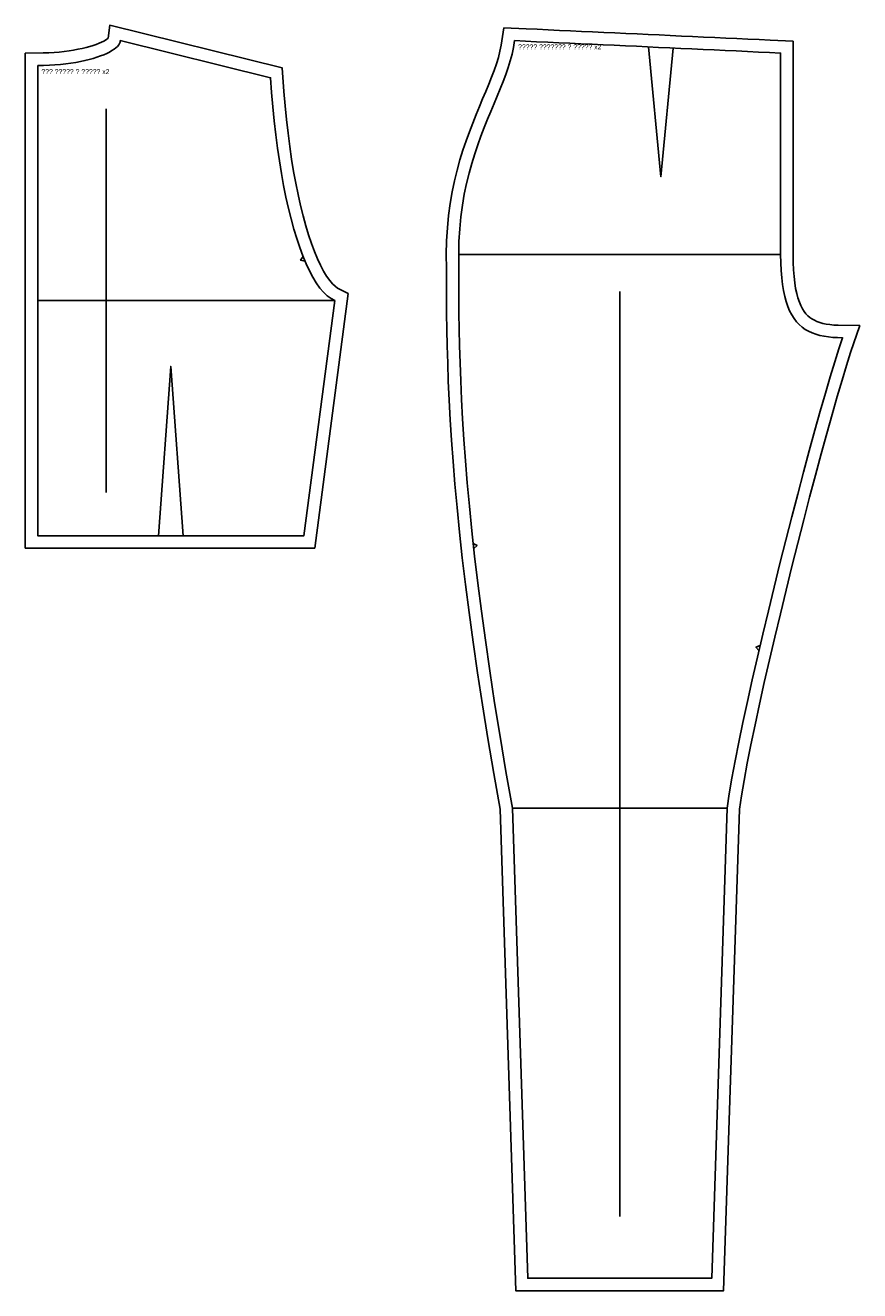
# Model space of a CAD drawing. Header units: millimetres. Extents: x -10 to 2213, y -1010 to 36.
# Tile 2 of 3: x 1040 to 1714, y -1010 to 12. Entities that reach past the tile are written whole.
import ezdxf

# ---------------------------------------------------------------- set-up
doc = ezdxf.new("R2010")
doc.units = ezdxf.units.MM
for name, color, linetype in [('GRAIN', 4, 'CONTINUOUS'), ('INTERNAL', 3, 'CONTINUOUS'), ('NOTCH', 5, 'CONTINUOUS'), ('OUTLINE', 1, 'CONTINUOUS'), ('SEAM', 2, 'CONTINUOUS'), ('TEXT', 6, 'CONTINUOUS')]:
    doc.layers.add(name, color=color, linetype=linetype)

msp = doc.modelspace()

# ---------------------------------------------------------------- linework, layer by layer
at = {"layer": 'GRAIN'}
for points in [[(1105.2, -55), (1105.2, -365)], [(1520, -202.8), (1520, -950)]]:
    msp.add_lwpolyline(points, dxfattribs=at)
at = {"layer": 'INTERNAL'}
for points in [[(1543.25, -5.034884), (1553.25, -110), (1563.25, -5.965116)], [(1390, -172.8), (1650, -172.8)], [(1050, -210), (1290, -210)], [(1147.5, -400), (1157.5, -263.2), (1167.5, -400)], [(1433.333333, -620), (1606.666667, -620)]]:
    msp.add_lwpolyline(points, dxfattribs=at)
at = {"layer": 'NOTCH'}
for points in [[(1264.315912, -174.424915), (1262.295184, -177.410993), (1265.828767, -178.127789)], [(1402.119815, -410.224196), (1404.882311, -407.907169), (1401.681019, -406.248336)], [(1633.365854, -488.805892), (1629.990359, -490.073188), (1632.458438, -492.701608)]]:
    msp.add_lwpolyline(points, dxfattribs=at)
at = {"layer": 'OUTLINE'}
for points in [[(1050, -20), (1054.776524, -19.943649), (1059.434414, -19.778356), (1063.966146, -19.509766), (1068.364198, -19.143519), (1072.621046, -18.685258), (1076.729167, -18.140625), (1080.681038, -17.515263), (1084.469136, -16.814815), (1088.085938, -16.044922), (1091.52392, -15.211227), (1094.775559, -14.319372), (1097.833333, -13.375), (1100.689718, -12.383753), (1103.337191, -11.351273), (1105.768229, -10.283203), (1107.975309, -9.185185), (1109.950907, -8.062862), (1111.6875, -6.921875), (1113.177566, -5.767867), (1114.41358, -4.606481), (1115.388021, -3.443359), (1116.093364, -2.284144), (1116.522087, -1.134476), (1116.666667, 0), (1238.013278, -30), (1238.84054, -41.882378), (1239.819151, -53.517361), (1240.944348, -64.886719), (1242.211368, -75.972222), (1243.615449, -86.755642), (1245.151828, -97.21875), (1246.815742, -107.343316), (1248.602428, -117.111111), (1250.507123, -126.503906), (1252.525066, -135.503472), (1254.651492, -144.09158), (1256.881639, -152.25), (1259.210744, -159.960503), (1261.634045, -167.204861), (1264.146779, -173.964844), (1266.744183, -180.222222), (1269.421494, -185.958767), (1272.17395, -191.15625), (1274.996787, -195.796441), (1277.885243, -199.861111), (1280.834555, -203.332031), (1283.83996, -206.190972), (1286.896696, -208.419705), (1290, -210), (1265, -400), (1050, -400)], [(1435, 0), (1443.958333, -0.416667), (1452.916667, -0.833333), (1461.875, -1.25), (1470.833333, -1.666667), (1479.791667, -2.083333), (1488.75, -2.5), (1497.708333, -2.916667), (1506.666667, -3.333333), (1515.625, -3.75), (1524.583333, -4.166667), (1533.541667, -4.583333), (1542.5, -5), (1551.458333, -5.416667), (1560.416667, -5.833333), (1569.375, -6.25), (1578.333333, -6.666667), (1587.291667, -7.083333), (1596.25, -7.5), (1605.208333, -7.916667), (1614.166667, -8.333333), (1623.125, -8.75), (1632.083333, -9.166667), (1641.041667, -9.583333), (1650, -10), (1650, -172.8), (1650.090965, -179.477257), (1650.363137, -185.718056), (1650.81543, -191.535937), (1651.446759, -196.944444), (1652.25604, -201.957118), (1653.242188, -206.5875), (1654.404116, -210.849132), (1655.740741, -214.755556), (1657.250977, -218.320313), (1658.933738, -221.556944), (1660.787941, -224.478993), (1662.8125, -227.1), (1665.00633, -229.433507), (1667.368345, -231.493056), (1669.897461, -233.292188), (1672.592593, -234.844444), (1675.452655, -236.163368), (1678.476563, -237.2625), (1681.663231, -238.155382), (1685.011574, -238.855556), (1688.520508, -239.376563), (1692.188947, -239.731944), (1696.015806, -239.935243), (1700, -240), (1697.00428, -248.96195), (1693.666184, -259.508102), (1690.02181, -271.503906), (1686.107253, -284.814815), (1681.958611, -299.306279), (1677.611979, -314.84375), (1673.103455, -331.292679), (1668.469136, -348.518519), (1663.745117, -366.386719), (1658.967496, -384.762731), (1654.172369, -403.512008), (1649.395833, -422.5), (1644.673985, -441.592159), (1640.042921, -460.653935), (1635.538737, -479.550781), (1631.197531, -498.148148), (1627.055399, -516.311487), (1623.148438, -533.90625), (1619.512744, -550.797888), (1616.184414, -566.851852), (1613.199544, -581.933594), (1610.594232, -595.908565), (1608.404574, -608.642216), (1606.666667, -620), (1594.285714, -1000), (1445.714286, -1000), (1433.333333, -620), (1428.139226, -590.45905), (1423.377701, -562.179731), (1419.029948, -535.119344), (1415.07716, -509.235185), (1411.50053, -484.484554), (1408.28125, -460.82475), (1405.400511, -438.213071), (1402.839506, -416.606815), (1400.579427, -395.963281), (1398.601466, -376.239769), (1396.886815, -357.393575), (1395.416667, -339.382), (1394.172213, -322.162341), (1393.134645, -305.691898), (1392.285156, -289.927969), (1391.604938, -274.827852), (1391.075183, -260.348846), (1390.677083, -246.44825), (1390.391831, -233.083362), (1390.200617, -220.211481), (1390.084635, -207.789906), (1390.025077, -195.775935), (1390.003135, -184.126867), (1390, -172.8), (1390.202908, -162.221875), (1390.789931, -152.075), (1391.728516, -142.340625), (1392.986111, -133), (1394.530165, -124.034375), (1396.328125, -115.425), (1398.347439, -107.153125), (1400.555556, -99.2), (1402.919922, -91.546875), (1405.407986, -84.175), (1407.987196, -77.065625), (1410.625, -70.2), (1413.288845, -63.559375), (1415.946181, -57.125), (1418.564453, -50.878125), (1421.111111, -44.8), (1423.553602, -38.871875), (1425.859375, -33.075), (1427.995877, -27.390625), (1429.930556, -21.8), (1431.630859, -16.284375), (1433.064236, -10.825), (1434.198134, -5.403125)]]:
    msp.add_lwpolyline(points, close=True, dxfattribs=at)
at = {"layer": 'SEAM'}
for points in [[(1106.840625, 1.999646), (1108.166389, 12.402558), (1247.483313, -22.040165), (1248.81139, -41.116008), (1249.77779, -52.605813), (1250.888269, -63.826446), (1252.137783, -74.758781), (1253.521208, -85.383564), (1255.033318, -95.681394), (1256.668754, -105.63268), (1258.421989, -115.217596), (1260.287271, -124.416029), (1262.258553, -133.207504), (1264.329388, -141.57109), (1266.492775, -149.485285), (1268.74095, -156.927869), (1271.065066, -163.875717), (1273.454721, -170.304583), (1275.897251, -176.188857), (1278.376651, -181.501347), (1280.871947, -186.213233), (1283.354771, -190.294509), (1285.78595, -193.715693), (1288.11137, -196.452382), (1290.25912, -198.495463), (1292.144443, -199.870094), (1300.836663, -204.296432), (1273.770404, -410), (1040, -410), (1040, -10.11728), (1054.540186, -9.945741), (1058.961201, -9.788855), (1063.255281, -9.534349), (1067.41395, -9.188037), (1071.428571, -8.755852), (1075.290318, -8.243882), (1078.990129, -7.658408), (1082.518651, -7.005957), (1085.866166, -6.293386), (1089.02249, -5.527992), (1091.976852, -4.717674), (1094.717715, -3.871177), (1097.232567, -2.998452), (1099.50763, -2.111207), (1101.527526, -1.223772), (1103.274898, -0.354457), (1104.730147, 0.47226), (1105.87164, 1.22225), (1106.677456, 1.846329)], [(1426.435278, 10.40917), (1444.422947, 9.572534), (1453.381281, 9.155868), (1462.339614, 8.739201), (1471.297947, 8.322534), (1480.256281, 7.905868), (1489.214614, 7.489201), (1498.172947, 7.072534), (1507.131281, 6.655868), (1516.089614, 6.239201), (1525.047947, 5.822534), (1534.006281, 5.405868), (1542.964614, 4.989201), (1551.922947, 4.572534), (1560.881281, 4.155868), (1569.839614, 3.739201), (1578.797947, 3.322534), (1587.756281, 2.905868), (1596.714614, 2.489201), (1605.672947, 2.072534), (1614.631281, 1.655868), (1623.589614, 1.239201), (1632.547947, 0.822534), (1641.506281, 0.405868), (1660, -0.454305), (1660, -172.731888), (1660.087996, -179.191232), (1660.346232, -185.112489), (1660.770379, -190.568328), (1661.353888, -195.567157), (1662.088536, -200.117555), (1662.964139, -204.228887), (1663.968408, -207.912265), (1665.08715, -211.181906), (1666.305116, -214.05679), (1667.60777, -216.56232), (1668.984116, -218.731312), (1670.430212, -220.603437), (1671.952261, -222.222393), (1673.567768, -223.631027), (1675.303604, -224.865845), (1677.191281, -225.953049), (1679.261196, -226.907595), (1681.537997, -227.735168), (1684.038326, -228.435743), (1686.770857, -229.007143), (1689.737764, -229.44767), (1692.936668, -229.757566), (1696.362427, -229.939556), (1713.812004, -230.223172), (1706.513882, -252.056124), (1703.217508, -262.470463), (1699.602962, -274.368084), (1695.711144, -287.601672), (1691.580728, -302.029472), (1687.249321, -317.512521), (1682.753972, -333.913383), (1678.131414, -351.095504), (1673.418194, -368.92286), (1668.650744, -387.259751), (1663.865427, -405.970669), (1659.098564, -424.920211), (1654.38645, -443.973008), (1649.765376, -462.993665), (1645.271635, -481.846698), (1640.94154, -500.396467), (1636.811434, -518.507072), (1632.91771, -536.042223), (1629.296831, -552.865027), (1625.985365, -568.83765), (1623.020021, -583.820734), (1620.437705, -597.672354), (1618.275565, -610.245979), (1616.641921, -620.922368), (1603.965206, -1010), (1436.034794, -1010), (1423.361711, -621.03384), (1418.284041, -592.155115), (1413.510277, -563.803113), (1409.150413, -536.66734), (1405.185704, -510.705117), (1401.597414, -485.873799), (1398.366812, -462.130784), (1395.47517, -439.433523), (1392.903765, -417.739526), (1390.633874, -397.006377), (1388.646775, -377.191744), (1386.923739, -358.253388), (1385.44603, -340.149183), (1384.194898, -322.837118), (1383.151575, -306.275316), (1382.297272, -290.422036), (1381.613169, -275.235684), (1381.080418, -260.674804), (1380.680138, -246.698083), (1380.393416, -233.264324), (1380.201311, -220.332433), (1380.084867, -207.861377), (1380.025124, -195.81014), (1380.003137, -184.137669), (1379.999973, -172.705483), (1380.20845, -161.83706), (1380.817695, -151.306065), (1381.792776, -141.193178), (1383.10003, -131.483719), (1384.705229, -122.163051), (1386.57361, -113.216473), (1388.669937, -104.629125), (1390.958589, -96.385928), (1393.403665, -88.471556), (1395.969095, -80.870454), (1398.618755, -73.56689), (1401.316578, -66.54505), (1404.026662, -59.789158), (1406.713387, -53.283618), (1409.341541, -47.013169), (1411.876475, -40.963025), (1414.284315, -35.119002), (1416.532238, -29.467563), (1418.588843, -23.995762), (1420.424599, -18.690995), (1422.012354, -13.540466), (1423.327796, -8.530274), (1424.349666, -3.644077)]]:
    msp.add_lwpolyline(points, close=True, dxfattribs=at)

# ---------------------------------------------------------------- texts
at = {"layer": 'TEXT'}
for s, p in [('????? ??????? ? ????? x2', (1438, -7)), ('??? ????? ? ????? x2', (1053, -27))]:
    msp.add_text(s, height=4, dxfattribs=at).set_placement(p)

doc.saveas('drawing.dxf')
